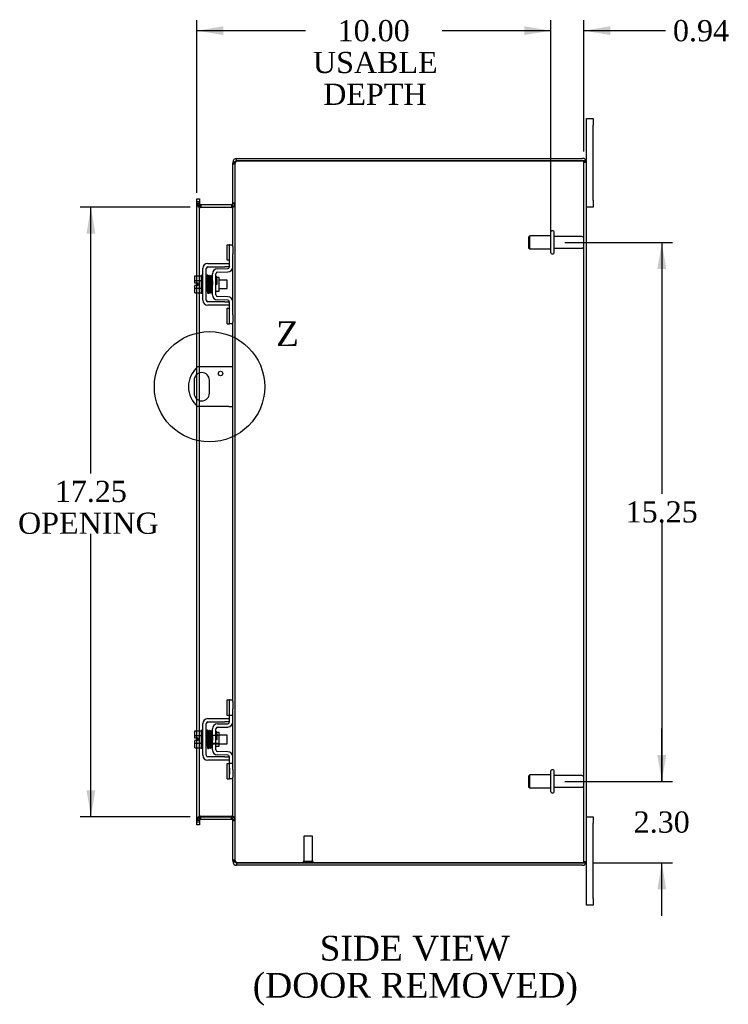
# Model space of a CAD drawing. Header units: inches. Extents: x 4 to 119, y 3 to 79.
# Tile 5 of 8: x 64 to 84, y 25 to 53. Entities that reach past the tile are written whole.
import ezdxf
from ezdxf.enums import TextEntityAlignment as Align
from ezdxf.lldxf.tags import DXFTag

# ---------------------------------------------------------------- set-up
doc = ezdxf.new("R2010")
doc.units = ezdxf.units.IN
doc.header["$MEASUREMENT"] = 0
doc.layers.get('0').update_dxf_attribs({"linetype": 'CONTINUOUS'})
for name, color, linetype in [('COM40153-1', 7, 'CONTINUOUS'), ('COM42667', 7, 'CONTINUOUS'), ('COM42780', 7, 'CONTINUOUS'), ('COM48451', 7, 'CONTINUOUS'), ('DEFAULT', 7, 'CONTINUOUS'), ('FET07710', 7, 'CONTINUOUS'), ('SCC19011', 7, 'CONTINUOUS'), ('SPR20265', 7, 'CONTINUOUS'), ('STD21878', 7, 'CONTINUOUS'), ('STD26094', 7, 'CONTINUOUS'), ('WAF25035', 7, 'CONTINUOUS')]:
    doc.layers.add(name, color=color, linetype=linetype)
doc.styles.add('SEACAD_TIMES_NEW_ROMAN', font='times.ttf')
tags = doc.linetypes.add('CENTER2', pattern=[1.125, 0.75, -0.125, 0.125, -0.125]).pattern_tags.tags
tags[10:11] = [DXFTag(74, 4), DXFTag(75, 0), DXFTag(340, '0'), DXFTag(46, 0.0), DXFTag(50, 0.0), DXFTag(44, 0.0), DXFTag(45, 0.0)]
tags[8:9] = [DXFTag(74, 4), DXFTag(75, 0), DXFTag(340, '0'), DXFTag(46, 0.0), DXFTag(50, 0.0), DXFTag(44, 0.0), DXFTag(45, 0.0)]
tags[6:7] = [DXFTag(74, 4), DXFTag(75, 0), DXFTag(340, '0'), DXFTag(46, 0.0), DXFTag(50, 0.0), DXFTag(44, 0.0), DXFTag(45, 0.0)]
tags[4:5] = [DXFTag(74, 4), DXFTag(75, 0), DXFTag(340, '0'), DXFTag(46, 0.0), DXFTag(50, 0.0), DXFTag(44, 0.0), DXFTag(45, 0.0)]

# ---------------------------------------------------------------- blocks, each defined once
blk = doc.blocks.new('GDIMGGROUP9')
at = {"layer": 'DEFAULT', "linetype": 'Continuous'}
for points in [[(81.798, 32.13), (81.548, 32.13), (81.673, 31.38)], [(81.798, 28.327), (81.673, 29.077), (81.548, 28.327)]]:
    blk.add_hatch(color=136, dxfattribs=at).paths.add_polyline_path(points)
at = {"layer": 'DEFAULT', "color": 136, "linetype": 'Continuous'}
for p, q in [((81.673, 31.38), (81.673, 32.88)), ((78.932, 31.38), (81.973, 31.38)), ((79.733, 29.077), (81.973, 29.077)), ((81.673, 27.577), (81.673, 29.077))]:
    blk.add_line(p, q, dxfattribs=at)
at = {"layer": 'DEFAULT', "color": 136, "linetype": 'Continuous', "style": 'SEACAD_TIMES_NEW_ROMAN'}
blk.add_text('2.30', height=0.6, dxfattribs=at).set_placement((80.877, 30.529), align=Align.TOP_LEFT)
blk = doc.blocks.new('GDIMGGROUP10')
at = {"layer": 'DEFAULT', "linetype": 'Continuous'}
for points in [[(81.798, 45.88), (81.673, 46.63), (81.548, 45.88)], [(81.798, 32.13), (81.548, 32.13), (81.673, 31.38)]]:
    blk.add_hatch(color=136, dxfattribs=at).paths.add_polyline_path(points)
at = {"layer": 'DEFAULT', "color": 136, "linetype": 'Continuous'}
for p, q in [((78.932, 46.63), (81.973, 46.63)), ((81.673, 46.63), (81.673, 39.515)), ((81.673, 38.705), (81.673, 31.38)), ((78.932, 31.38), (81.973, 31.38))]:
    blk.add_line(p, q, dxfattribs=at)
at = {"layer": 'DEFAULT', "color": 136, "linetype": 'Continuous', "style": 'SEACAD_TIMES_NEW_ROMAN'}
blk.add_text('15.25', height=0.6, dxfattribs=at).set_placement((80.65, 39.305), align=Align.TOP_LEFT)
blk = doc.blocks.new('GDIMGGROUP19')
at = {"layer": 'DEFAULT', "linetype": 'Continuous'}
for points in [[(65.407, 46.88), (65.657, 46.88), (65.532, 47.63)], [(65.407, 31.13), (65.532, 30.38), (65.657, 31.13)]]:
    blk.add_hatch(color=136, dxfattribs=at).paths.add_polyline_path(points)
at = {"layer": 'DEFAULT', "color": 136, "linetype": 'Continuous'}
for p, q in [((68.336, 47.63), (65.232, 47.63)), ((65.532, 40.094), (65.532, 47.63)), ((65.532, 30.38), (65.532, 38.384)), ((68.336, 30.38), (65.232, 30.38))]:
    blk.add_line(p, q, dxfattribs=at)
at = {"layer": 'DEFAULT', "color": 136, "linetype": 'Continuous', "style": 'SEACAD_TIMES_NEW_ROMAN'}
for s, p in [('17.25', (64.509, 39.884)), ('OPENING ', (63.471, 38.984))]:
    blk.add_text(s, height=0.6, dxfattribs=at).set_placement(p, align=Align.TOP_LEFT)
blk = doc.blocks.new('GDIMGGROUP23')
at = {"layer": 'DEFAULT', "linetype": 'Continuous'}
for points in [[(69.278, 52.745), (68.528, 52.62), (69.278, 52.495)], [(77.782, 52.745), (77.782, 52.495), (78.532, 52.62)]]:
    blk.add_hatch(color=136, dxfattribs=at).paths.add_polyline_path(points)
at = {"layer": 'DEFAULT', "color": 136, "linetype": 'Continuous'}
for p, q in [((68.528, 48.032), (68.528, 52.92)), ((78.532, 46.93), (78.532, 52.92)), ((68.528, 52.62), (71.6, 52.62)), ((75.461, 52.62), (78.532, 52.62))]:
    blk.add_line(p, q, dxfattribs=at)
at = {"layer": 'DEFAULT', "color": 136, "linetype": 'Continuous', "style": 'SEACAD_TIMES_NEW_ROMAN'}
for s, p in [('10.00', (72.507, 52.92)), ('USABLE', (71.81, 52.02)), ('DEPTH', (72.101, 51.12))]:
    blk.add_text(s, height=0.6, dxfattribs=at).set_placement(p, align=Align.TOP_LEFT)
blk = doc.blocks.new('GDIMGGROUP26')
at = {"layer": 'DEFAULT', "linetype": 'Continuous'}
for points in [[(77.782, 52.745), (77.782, 52.495), (78.532, 52.62)], [(80.219, 52.745), (79.469, 52.62), (80.219, 52.495)]]:
    blk.add_hatch(color=136, dxfattribs=at).paths.add_polyline_path(points)
at = {"layer": 'DEFAULT', "color": 136, "linetype": 'Continuous'}
for p, q in [((78.532, 46.93), (78.532, 52.92)), ((79.469, 49.197), (79.469, 52.92)), ((77.032, 52.62), (78.532, 52.62)), ((79.469, 52.62), (81.478, 52.62)), ((81.478, 52.62), (81.778, 52.62))]:
    blk.add_line(p, q, dxfattribs=at)
at = {"layer": 'DEFAULT', "color": 136, "linetype": 'Continuous', "style": 'SEACAD_TIMES_NEW_ROMAN'}
blk.add_text('0.94', height=0.6, dxfattribs=at).set_placement((81.988, 52.92), align=Align.TOP_LEFT)
blk = doc.blocks.new('SE1')
at = {"color": 136, "linetype": 'Continuous', "style": 'SEACAD_TIMES_NEW_ROMAN'}
blk.add_text('Z', height=0.7, dxfattribs=at).set_placement((70.766, 44.396), align=Align.TOP_LEFT)
blk = doc.blocks.new('SE')
at = {"layer": 'DEFAULT', "color": 7, "linetype": 'CENTER2'}
blk.add_circle((68.885, 42.545), 1.56, dxfattribs=at)
at = {"layer": 'DEFAULT'}
blk.add_blockref('SE1', (0, 0), dxfattribs=at)

msp = doc.modelspace()

# ---------------------------------------------------------------- linework, layer by layer
at = {"layer": 'COM40153-1', "color": 7}
for p, q in [((69.433, 43.108), (68.545, 43.108)), ((69.541, 43.108), (69.433, 43.108)), ((68.448, 42.727), (68.448, 42.364)), ((68.885, 42.364), (68.885, 42.727)), ((69.433, 41.983), (68.545, 41.983)), ((69.433, 41.983), (69.541, 41.983))]:
    msp.add_line(p, q, dxfattribs=at)
msp.add_circle((69.197, 42.921), 0.0625, dxfattribs=at)
for centre, radius, start, end in [((69.041, 42.545), 0.75, 131.4096, 228.5904), ((68.666, 42.727), 0.218, 0, 180), ((68.666, 42.364), 0.218, 180, 0)]:
    msp.add_arc(centre, radius, start, end, dxfattribs=at)
at = {"layer": 'COM42667', "color": 7}
for p, q in [((68.839, 46.032), (69.321, 46.032)), ((69.321, 46.032), (69.446, 46.032)), ((68.696, 44.998), (68.696, 45.889)), ((68.791, 44.998), (68.791, 45.889)), ((68.839, 45.937), (69.321, 45.937)), ((69.446, 45.937), (69.321, 45.937)), ((69.321, 44.95), (68.839, 44.95)), ((69.321, 44.855), (68.839, 44.855)), ((69.321, 44.95), (69.446, 44.95)), ((69.446, 44.855), (69.321, 44.855)), ((68.839, 33.156), (69.321, 33.156)), ((69.321, 33.156), (69.446, 33.156)), ((68.696, 32.122), (68.696, 33.013)), ((68.791, 32.122), (68.791, 33.013)), ((68.839, 33.061), (69.321, 33.061)), ((69.446, 33.061), (69.321, 33.061)), ((69.321, 32.074), (68.839, 32.074)), ((69.321, 32.074), (69.446, 32.074)), ((69.321, 31.979), (68.839, 31.979)), ((69.446, 31.979), (69.321, 31.979))]:
    msp.add_line(p, q, dxfattribs=at)
for centre, radius, start, end in [((68.839, 45.889), 0.143, 90, 180), ((68.839, 45.889), 0.048, 90, 180), ((68.839, 44.998), 0.143, 180, 270), ((68.839, 44.998), 0.048, 180, 270), ((68.839, 33.013), 0.143, 90, 180), ((68.839, 33.013), 0.048, 90, 180), ((68.839, 32.122), 0.143, 180, 270), ((68.839, 32.122), 0.048, 180, 270)]:
    msp.add_arc(centre, radius, start, end, dxfattribs=at)
at = {"layer": 'COM42780', "color": 7}
for p, q in [((69.382, 46.122), (69.382, 46.559)), ((69.382, 46.559), (69.432, 46.559)), ((69.446, 46.559), (69.432, 46.559)), ((69.446, 46.309), (69.446, 46.559)), ((69.446, 46.559), (69.541, 46.559)), ((69.446, 45.936), (69.446, 46.309)), ((69.541, 46.512), (69.541, 46.309)), ((69.541, 45.936), (69.541, 46.309)), ((69.432, 46.122), (69.382, 46.122)), ((69.432, 46.122), (69.446, 46.122)), ((68.969, 45.146), (68.969, 45.74)), ((69.064, 45.146), (69.064, 45.74)), ((69.11, 45.883), (69.399, 45.888)), ((69.111, 45.788), (69.401, 45.793)), ((69.159, 45.638), (69.093, 45.638)), ((69.159, 45.248), (69.159, 45.638)), ((69.064, 45.248), (69.159, 45.248)), ((69.399, 44.998), (69.11, 45.003)), ((69.401, 45.093), (69.111, 45.098)), ((69.446, 44.578), (69.446, 44.95)), ((69.541, 44.578), (69.541, 44.95)), ((69.382, 44.328), (69.382, 44.765)), ((69.382, 44.765), (69.432, 44.765)), ((69.446, 44.765), (69.432, 44.765)), ((69.446, 44.328), (69.446, 44.578)), ((69.541, 44.578), (69.541, 44.375)), ((69.382, 44.328), (69.432, 44.328)), ((69.432, 44.328), (69.446, 44.328)), ((69.541, 44.328), (69.446, 44.328)), ((69.382, 33.246), (69.382, 33.683)), ((69.382, 33.683), (69.432, 33.683)), ((69.446, 33.683), (69.432, 33.683)), ((69.446, 33.433), (69.446, 33.683)), ((69.446, 33.683), (69.541, 33.683)), ((69.446, 33.06), (69.446, 33.433)), ((69.449, 33.246), (69.449, 33.683)), ((69.541, 33.636), (69.541, 33.433)), ((69.541, 33.06), (69.541, 33.433)), ((69.432, 33.246), (69.382, 33.246)), ((69.432, 33.246), (69.446, 33.246)), ((69.541, 33.246), (69.446, 33.246)), ((69.11, 33.007), (69.399, 33.012)), ((69.111, 32.912), (69.401, 32.917)), ((68.969, 32.27), (68.969, 32.864)), ((68.969, 32.692), (69.159, 32.692)), ((69.159, 32.674), (68.969, 32.674)), ((69.064, 32.27), (69.064, 32.864)), ((69.093, 32.762), (69.064, 32.762)), ((69.159, 32.762), (69.093, 32.762)), ((69.159, 32.372), (69.159, 32.762)), ((68.969, 32.461), (69.159, 32.461)), ((68.969, 32.442), (69.159, 32.442)), ((69.064, 32.372), (69.159, 32.372)), ((69.399, 32.122), (69.11, 32.127)), ((69.401, 32.217), (69.111, 32.222)), ((69.446, 31.702), (69.446, 32.074)), ((69.541, 31.702), (69.541, 32.074)), ((69.382, 31.452), (69.382, 31.889)), ((69.382, 31.889), (69.432, 31.889)), ((69.446, 31.889), (69.432, 31.889)), ((69.541, 31.889), (69.446, 31.889)), ((69.449, 31.452), (69.449, 31.889)), ((69.447, 31.757), (69.446, 31.757)), ((69.447, 31.727), (69.446, 31.727)), ((69.446, 31.452), (69.446, 31.702)), ((69.447, 31.648), (69.446, 31.648)), ((69.447, 31.642), (69.446, 31.642)), ((69.447, 31.617), (69.446, 31.617)), ((69.447, 31.584), (69.446, 31.584)), ((69.447, 31.757), (69.447, 31.642)), ((69.447, 31.642), (69.447, 31.617)), ((69.447, 31.617), (69.447, 31.584)), ((69.541, 31.702), (69.541, 31.499)), ((69.382, 31.452), (69.432, 31.452)), ((69.432, 31.452), (69.446, 31.452)), ((69.541, 31.452), (69.446, 31.452))]:
    msp.add_line(p, q, dxfattribs=at)
for centre, radius, start, end in [((69.112, 45.74), 0.143, 91, 180), ((69.112, 45.74), 0.048, 91, 180), ((69.398, 45.936), 0.048, 271, 0), ((69.398, 45.936), 0.143, 271, 0), ((69.112, 45.146), 0.143, 180, 269), ((69.112, 45.146), 0.048, 180, 269), ((69.398, 44.95), 0.048, 0, 89), ((69.398, 44.95), 0.143, 0, 89), ((69.112, 32.864), 0.143, 91, 180), ((69.112, 32.864), 0.048, 91, 180), ((69.398, 33.06), 0.048, 271, 0), ((69.398, 33.06), 0.143, 271, 0), ((69.112, 32.27), 0.143, 180, 269), ((69.112, 32.27), 0.048, 180, 269), ((69.398, 32.074), 0.048, 0, 89), ((69.398, 32.074), 0.143, 0, 89)]:
    msp.add_arc(centre, radius, start, end, dxfattribs=at)
at = {"layer": 'COM48451', "color": 7}
for p, q in [((69.565, 48.897), (69.541, 48.897)), ((69.541, 48.897), (69.541, 48.873)), ((69.541, 48.873), (69.541, 48.872)), ((69.541, 48.873), (69.613, 48.873)), ((69.613, 48.872), (69.541, 48.872)), ((69.541, 46.512), (69.541, 48.872)), ((69.541, 48.855), (69.613, 48.855)), ((69.613, 48.897), (69.565, 48.897)), ((69.613, 48.897), (69.613, 48.873)), ((69.613, 48.873), (69.613, 48.872)), ((69.613, 29.139), (69.613, 48.872)), ((69.649, 48.933), (69.649, 49.005)), ((69.649, 49.005), (79.433, 49.005)), ((69.649, 48.933), (79.433, 48.933)), ((79.433, 48.933), (69.649, 48.933)), ((79.535, 48.933), (79.433, 48.933)), ((79.433, 48.933), (79.535, 48.933)), ((79.469, 29.113), (79.469, 48.897)), ((79.469, 48.897), (79.541, 48.897)), ((79.541, 29.113), (79.541, 48.897)), ((68.528, 47.86), (68.6, 47.86)), ((68.528, 47.784), (68.528, 47.86)), ((68.528, 47.784), (68.528, 47.777)), ((68.528, 47.732), (68.528, 47.777)), ((68.6, 47.777), (68.528, 47.777)), ((68.528, 47.738), (68.6, 47.738)), ((68.528, 45.684), (68.528, 47.732)), ((68.528, 47.72), (68.6, 47.72)), ((68.6, 47.86), (68.6, 47.784)), ((68.6, 47.784), (68.6, 47.777)), ((68.6, 47.777), (68.6, 47.732)), ((68.6, 45.684), (68.6, 47.732)), ((68.636, 47.702), (68.636, 47.63)), ((68.636, 47.702), (69.505, 47.702)), ((69.505, 47.702), (69.505, 47.63)), ((69.613, 47.738), (69.541, 47.738)), ((69.613, 47.72), (69.541, 47.72)), ((68.636, 47.63), (69.505, 47.63)), ((69.505, 47.617), (68.636, 47.617)), ((69.541, 44.95), (69.541, 45.936)), ((68.528, 45.477), (68.528, 45.684)), ((68.528, 45.409), (68.528, 45.477)), ((68.528, 45.202), (68.528, 45.409)), ((68.6, 45.202), (68.6, 45.684)), ((68.528, 43.092), (68.528, 45.202)), ((68.6, 43.108), (68.6, 45.202)), ((69.541, 33.636), (69.541, 44.375)), ((68.528, 42.896), (68.528, 43.092)), ((68.6, 42.935), (68.6, 43.108)), ((68.6, 42.156), (68.6, 42.935)), ((68.528, 42.194), (68.528, 42.896)), ((68.528, 41.998), (68.528, 42.194)), ((68.6, 41.983), (68.6, 42.156)), ((68.528, 32.808), (68.528, 41.998)), ((68.6, 32.808), (68.6, 41.983)), ((69.541, 32.074), (69.541, 33.06)), ((68.528, 32.601), (68.528, 32.808)), ((68.528, 32.533), (68.528, 32.601)), ((68.6, 32.326), (68.6, 32.808)), ((68.528, 32.326), (68.528, 32.533)), ((68.528, 30.279), (68.528, 32.326)), ((68.6, 30.279), (68.6, 32.326)), ((69.541, 29.139), (69.541, 31.499)), ((68.636, 30.394), (69.505, 30.394)), ((68.636, 30.308), (68.636, 30.38)), ((68.636, 30.38), (69.505, 30.38)), ((69.505, 30.308), (69.505, 30.38)), ((68.528, 30.29), (68.6, 30.29)), ((68.528, 30.234), (68.528, 30.279)), ((68.6, 30.272), (68.528, 30.272)), ((68.528, 30.226), (68.528, 30.234)), ((68.528, 30.234), (68.6, 30.234)), ((68.528, 30.15), (68.528, 30.226)), ((68.6, 30.15), (68.528, 30.15)), ((68.6, 30.279), (68.6, 30.234)), ((68.6, 30.226), (68.6, 30.234)), ((68.6, 30.226), (68.6, 30.15)), ((68.636, 30.308), (69.505, 30.308)), ((69.613, 30.29), (69.541, 30.29)), ((69.541, 30.272), (69.613, 30.272)), ((69.541, 29.156), (69.613, 29.156)), ((69.541, 29.139), (69.541, 29.138)), ((69.613, 29.139), (69.541, 29.139)), ((69.541, 29.138), (69.613, 29.138)), ((69.541, 29.138), (69.541, 29.113)), ((69.565, 29.113), (69.541, 29.113)), ((69.613, 29.113), (69.565, 29.113)), ((69.613, 29.139), (69.613, 29.138)), ((69.613, 29.138), (69.613, 29.113)), ((69.649, 29.077), (79.433, 29.077)), ((79.433, 29.077), (69.649, 29.077)), ((69.649, 29.077), (69.649, 29.005)), ((79.433, 29.005), (69.649, 29.005)), ((79.433, 29.077), (79.535, 29.077)), ((79.535, 29.077), (79.433, 29.077)), ((79.469, 29.113), (79.541, 29.113))]:
    msp.add_line(p, q, dxfattribs=at)
for centre, radius, start, end in [((69.649, 48.897), 0.108, 90, 180), ((69.649, 48.897), 0.036, 128.7236, 180), ((69.649, 48.897), 0.036, 90, 128.7236), ((79.433, 48.897), 0.108, 19.4712, 90), ((79.433, 48.897), 0.036, 0, 90), ((79.433, 48.897), 0.108, 0, 19.4712), ((68.636, 47.738), 0.108, 180, 259.6031), ((68.634, 47.723), 0.106, 181.2987, 271.2013), ((68.636, 47.738), 0.036, 180, 270), ((69.505, 47.738), 0.036, 270, 0), ((69.507, 47.723), 0.106, 268.8065, 358.6935), ((69.505, 47.738), 0.108, 280.3994, 0), ((68.636, 47.738), 0.108, 259.6031, 270), ((69.505, 47.738), 0.108, 270, 280.3994), ((68.634, 30.288), 0.106, 88.8065, 178.6935), ((68.636, 30.272), 0.108, 100.3965, 180), ((68.636, 30.272), 0.108, 90, 100.3965), ((69.507, 30.288), 0.106, 1.2987, 91.2013), ((69.505, 30.272), 0.108, 79.6015, 90), ((69.505, 30.272), 0.108, 0, 79.6015), ((68.636, 30.272), 0.036, 90, 180), ((69.505, 30.272), 0.036, 0, 90), ((69.649, 29.113), 0.108, 180, 270), ((69.649, 29.113), 0.036, 180, 231.2764), ((69.649, 29.113), 0.036, 231.2764, 270), ((79.433, 29.113), 0.036, 270, 0), ((79.433, 29.113), 0.108, 270, 340.5288), ((79.433, 29.113), 0.108, 340.5288, 0)]:
    msp.add_arc(centre, radius, start, end, dxfattribs=at)
for centre, major_axis, start_param, end_param in [((79.433, 48.897), (-0.036, 0), 3.141593, 4.712389), ((79.433, 48.897), (-0.108, 0), 3.141593, 3.48143), ((79.433, 29.113), (-0.036, 0), 1.570796, 3.141593), ((79.433, 29.113), (-0.108, 0), 2.801756, 3.141593)]:
    msp.add_ellipse(centre, major_axis=major_axis, ratio=0.997813, start_param=start_param, end_param=end_param, dxfattribs=at)
for points, knots in [([(69.649, 48.933), (69.635, 48.928), (69.621, 48.923), (69.595, 48.913), (69.583, 48.908), (69.563, 48.897), (69.555, 48.892), (69.544, 48.882), (69.541, 48.877), (69.541, 48.872)], [0, 0, 0, 0, 0.25, 0.25, 0.5, 0.5, 0.75, 0.75, 1, 1, 1, 1]), ([(69.649, 48.933), (69.645, 48.928), (69.64, 48.923), (69.631, 48.913), (69.627, 48.908), (69.62, 48.897), (69.618, 48.892), (69.614, 48.882), (69.613, 48.877), (69.613, 48.872)], [0, 0, 0, 0, 0.25, 0.25, 0.5, 0.5, 0.75, 0.75, 1, 1, 1, 1]), ([(68.6, 47.72), (68.6, 47.71), (68.601, 47.7), (68.603, 47.679), (68.605, 47.669), (68.608, 47.654), (68.61, 47.65), (68.613, 47.64), (68.615, 47.636), (68.62, 47.628), (68.623, 47.624), (68.627, 47.62), (68.629, 47.619), (68.633, 47.617), (68.634, 47.617), (68.636, 47.617)], [0, 0, 0, 0, 0.25, 0.25, 0.5, 0.5, 0.625, 0.625, 0.75, 0.75, 0.875, 0.875, 0.9375, 0.9375, 1, 1, 1, 1]), ([(69.505, 47.617), (69.507, 47.617), (69.509, 47.617), (69.512, 47.619), (69.514, 47.62), (69.519, 47.624), (69.522, 47.628), (69.526, 47.636), (69.528, 47.64), (69.532, 47.65), (69.533, 47.654), (69.537, 47.669), (69.538, 47.679), (69.541, 47.7), (69.541, 47.71), (69.541, 47.72)], [0, 0, 0, 0, 0.0625, 0.0625, 0.125, 0.125, 0.25, 0.25, 0.375, 0.375, 0.5, 0.5, 0.75, 0.75, 1, 1, 1, 1]), ([(68.636, 30.394), (68.634, 30.394), (68.633, 30.393), (68.629, 30.392), (68.627, 30.391), (68.623, 30.386), (68.62, 30.383), (68.615, 30.375), (68.613, 30.37), (68.61, 30.361), (68.608, 30.356), (68.605, 30.342), (68.603, 30.332), (68.601, 30.311), (68.6, 30.301), (68.6, 30.29)], [0, 0, 0, 0, 0.0625, 0.0625, 0.125, 0.125, 0.25, 0.25, 0.375, 0.375, 0.5, 0.5, 0.75, 0.75, 1, 1, 1, 1]), ([(69.541, 30.29), (69.541, 30.301), (69.541, 30.311), (69.538, 30.332), (69.537, 30.342), (69.533, 30.356), (69.532, 30.361), (69.528, 30.37), (69.526, 30.375), (69.522, 30.383), (69.519, 30.386), (69.514, 30.391), (69.512, 30.392), (69.509, 30.393), (69.507, 30.394), (69.505, 30.394)], [0, 0, 0, 0, 0.25, 0.25, 0.5, 0.5, 0.625, 0.625, 0.75, 0.75, 0.875, 0.875, 0.9375, 0.9375, 1, 1, 1, 1]), ([(69.541, 29.139), (69.541, 29.134), (69.544, 29.129), (69.555, 29.119), (69.563, 29.113), (69.583, 29.103), (69.595, 29.098), (69.621, 29.088), (69.635, 29.083), (69.649, 29.077)], [0, 0, 0, 0, 0.25, 0.25, 0.5, 0.5, 0.75, 0.75, 1, 1, 1, 1]), ([(69.613, 29.139), (69.613, 29.134), (69.614, 29.129), (69.618, 29.119), (69.62, 29.113), (69.627, 29.103), (69.631, 29.098), (69.64, 29.088), (69.645, 29.083), (69.649, 29.077)], [0, 0, 0, 0, 0.25, 0.25, 0.5, 0.5, 0.75, 0.75, 1, 1, 1, 1])]:
    msp.add_open_spline(points, degree=3, knots=knots, dxfattribs=at)
at = {"layer": 'FET07710', "color": 7}
for p, q in [((79.541, 49.943), (79.541, 50.13)), ((79.541, 50.13), (79.728, 50.13)), ((79.541, 48.897), (79.541, 49.943)), ((79.728, 50.13), (79.728, 49.943)), ((79.728, 47.818), (79.728, 49.943)), ((79.728, 47.818), (79.728, 47.63)), ((79.728, 47.63), (79.541, 47.63)), ((79.541, 30.38), (79.728, 30.38)), ((79.728, 30.38), (79.728, 30.193)), ((79.728, 28.068), (79.728, 30.193)), ((79.541, 28.068), (79.541, 29.113)), ((79.541, 27.88), (79.541, 28.068)), ((79.728, 27.88), (79.541, 27.88)), ((79.728, 28.068), (79.728, 27.88))]:
    msp.add_line(p, q, dxfattribs=at)
at = {"layer": 'SCC19011', "color": 7}
for p, q in [((68.47, 45.684), (68.651, 45.684)), ((68.47, 45.552), (68.47, 45.684)), ((68.47, 45.552), (68.651, 45.552)), ((68.47, 45.477), (68.47, 45.552)), ((68.565, 45.477), (68.47, 45.477)), ((68.47, 45.334), (68.47, 45.409)), ((68.565, 45.409), (68.47, 45.409)), ((68.565, 45.409), (68.565, 45.477)), ((68.814, 45.565), (68.791, 45.565)), ((68.864, 45.565), (68.849, 45.565)), ((68.914, 45.565), (68.899, 45.565)), ((68.963, 45.565), (68.949, 45.565)), ((69.383, 45.565), (69.159, 45.565)), ((69.383, 45.321), (69.383, 45.565)), ((68.47, 45.334), (68.651, 45.334)), ((68.47, 45.202), (68.47, 45.334)), ((68.47, 45.202), (68.651, 45.202)), ((68.791, 45.321), (68.823, 45.321)), ((68.858, 45.321), (68.873, 45.321)), ((68.908, 45.321), (68.923, 45.321)), ((68.958, 45.321), (68.969, 45.321)), ((69.159, 45.321), (69.383, 45.321)), ((68.47, 32.808), (68.651, 32.808)), ((68.47, 32.676), (68.47, 32.808)), ((68.47, 32.676), (68.651, 32.676)), ((68.47, 32.601), (68.47, 32.676)), ((68.565, 32.601), (68.47, 32.601)), ((68.565, 32.533), (68.565, 32.601)), ((68.814, 32.689), (68.791, 32.689)), ((68.864, 32.689), (68.849, 32.689)), ((68.914, 32.689), (68.899, 32.689)), ((68.963, 32.689), (68.949, 32.689)), ((69.383, 32.689), (69.159, 32.689)), ((69.383, 32.445), (69.383, 32.689)), ((68.47, 32.458), (68.47, 32.533)), ((68.565, 32.533), (68.47, 32.533)), ((68.47, 32.458), (68.651, 32.458)), ((68.47, 32.326), (68.47, 32.458)), ((68.47, 32.326), (68.651, 32.326)), ((68.791, 32.445), (68.823, 32.445)), ((68.858, 32.445), (68.873, 32.445)), ((68.908, 32.445), (68.923, 32.445)), ((68.958, 32.445), (68.969, 32.445)), ((69.159, 32.445), (69.383, 32.445))]:
    msp.add_line(p, q, dxfattribs=at)
at = {"layer": 'SPR20265', "color": 7}
for p, q in [((69.068, 45.443), (69.103, 45.443)), ((69.068, 32.567), (69.103, 32.567))]:
    msp.add_line(p, q, dxfattribs=at)
for centre, radius, start, end in [((73.772, 45.264), 4.985, 175.1825, 176.5376), ((68.923, 45.668), 0.0181, 0.2962, 180.6354), ((73.741, 45.266), 4.919, 179.5796, 179.9446), ((73.772, 32.388), 4.985, 175.1825, 176.5376), ((68.923, 32.792), 0.0181, 0.2962, 180.6354), ((73.741, 32.39), 4.919, 179.5796, 179.9446)]:
    msp.add_arc(centre, radius, start, end, dxfattribs=at)
for centre in [(68.805, 45.271), (68.805, 32.395)]:
    msp.add_ellipse(centre, major_axis=(-0.0175, 0), ratio=0.707107, start_param=0.666946, end_param=5.616239, dxfattribs=at)
for points, knots in [([(68.84, 45.684), (68.84, 45.685), (68.84, 45.686), (68.84, 45.689), (68.839, 45.692), (68.837, 45.695), (68.835, 45.697), (68.832, 45.699), (68.829, 45.7), (68.825, 45.702), (68.818, 45.701), (68.811, 45.697), (68.805, 45.689), (68.805, 45.683), (68.804, 45.679)], [0, 0, 0, 0, 0.03948, 0.078027, 0.11705, 0.157795, 0.20119, 0.247813, 0.297965, 0.351797, 0.472995, 0.624898, 0.803476, 1, 1, 1, 1]), ([(68.893, 45.668), (68.892, 45.674), (68.891, 45.681), (68.884, 45.689), (68.879, 45.692), (68.874, 45.693), (68.871, 45.693), (68.867, 45.692), (68.863, 45.69), (68.86, 45.687), (68.858, 45.684), (68.857, 45.68), (68.857, 45.677), (68.856, 45.675)], [0, 0, 0, 0, 0.337377, 0.476585, 0.593946, 0.643993, 0.690857, 0.738213, 0.787078, 0.837877, 0.890521, 0.944659, 1, 1, 1, 1]), ([(68.806, 45.68), (68.806, 45.681), (68.808, 45.679), (68.81, 45.66), (68.812, 45.626), (68.813, 45.585), (68.815, 45.543), (68.816, 45.505), (68.817, 45.472), (68.818, 45.445), (68.819, 45.419), (68.82, 45.389), (68.821, 45.354), (68.823, 45.314), (68.825, 45.274), (68.826, 45.237), (68.829, 45.21), (68.83, 45.206), (68.831, 45.205)], [0.0402294, 0.0402294, 0.0402294, 0.0402294, 0.0962651, 0.1836152, 0.2619538, 0.3312786, 0.3915016, 0.442594, 0.4845239, 0.5172899, 0.5463931, 0.5841023, 0.6308517, 0.6866387, 0.7514677, 0.8253147, 0.9081399, 0.9951321, 0.9951321, 0.9951321, 0.9951321]), ([(68.866, 45.209), (68.865, 45.21), (68.864, 45.213), (68.861, 45.239), (68.859, 45.275), (68.858, 45.315), (68.856, 45.354), (68.855, 45.389), (68.854, 45.419), (68.853, 45.445), (68.852, 45.472), (68.851, 45.505), (68.85, 45.544), (68.848, 45.586), (68.846, 45.628), (68.844, 45.664), (68.842, 45.685), (68.841, 45.686), (68.84, 45.686)], [0.007956, 0.007956, 0.007956, 0.007956, 0.0902869, 0.171964, 0.2449933, 0.3092617, 0.364675, 0.4111808, 0.4487353, 0.4777397, 0.5104186, 0.5522907, 0.6034131, 0.6638342, 0.7336337, 0.8128446, 0.9016052, 0.9648764, 0.9648764, 0.9648764, 0.9648764]), ([(68.855, 45.679), (68.854, 45.676), (68.853, 45.663), (68.851, 45.631), (68.849, 45.601), (68.848, 45.585), (68.848, 45.583)], [0.0981827, 0.0981827, 0.0981827, 0.0981827, 0.1867929, 0.2658332, 0.3354212, 0.34433, 0.34433, 0.34433, 0.34433]), ([(68.857, 45.671), (68.858, 45.663), (68.86, 45.65), (68.862, 45.601), (68.865, 45.535), (68.868, 45.458), (68.871, 45.376), (68.873, 45.301), (68.876, 45.242), (68.878, 45.225), (68.879, 45.217)], [0, 0, 0, 0, 0.114486, 0.231947, 0.352472, 0.475982, 0.602512, 0.732024, 0.864532, 1, 1, 1, 1]), ([(68.914, 45.219), (68.913, 45.225), (68.912, 45.238), (68.909, 45.285), (68.907, 45.349), (68.904, 45.426), (68.901, 45.508), (68.898, 45.584), (68.895, 45.646), (68.893, 45.663), (68.892, 45.673)], [0, 0, 0, 0, 0.112935, 0.229308, 0.349042, 0.472285, 0.598918, 0.729117, 0.862747, 1, 1, 1, 1]), ([(68.906, 45.67), (68.905, 45.668), (68.903, 45.664), (68.901, 45.635), (68.9, 45.604), (68.899, 45.584), (68.898, 45.578)], [0, 0, 0, 0, 0.0920689, 0.1750905, 0.2491163, 0.2787764, 0.2787764, 0.2787764, 0.2787764]), ([(68.906, 45.667), (68.907, 45.665), (68.908, 45.662), (68.91, 45.635), (68.912, 45.601), (68.914, 45.554), (68.916, 45.499), (68.918, 45.439), (68.921, 45.377), (68.923, 45.319), (68.925, 45.271), (68.927, 45.238), (68.93, 45.22), (68.931, 45.219), (68.931, 45.219)], [0.0030153, 0.0030153, 0.0030153, 0.0030153, 0.0911168, 0.1734244, 0.2469059, 0.3115047, 0.4137106, 0.4808253, 0.5545336, 0.6652124, 0.7347799, 0.8137322, 0.9021481, 0.9589659, 0.9589659, 0.9589659, 0.9589659]), ([(68.965, 45.227), (68.965, 45.226), (68.964, 45.227), (68.962, 45.243), (68.96, 45.274), (68.958, 45.32), (68.956, 45.377), (68.953, 45.439), (68.951, 45.499), (68.949, 45.554), (68.947, 45.602), (68.945, 45.637), (68.943, 45.665), (68.941, 45.669), (68.941, 45.67)], [0.04806, 0.04806, 0.04806, 0.04806, 0.0950174, 0.1815834, 0.2594443, 0.3284541, 0.4389593, 0.5129458, 0.5804713, 0.6835524, 0.7488804, 0.8233727, 0.9070568, 1, 1, 1, 1]), ([(68.969, 45.678), (68.968, 45.677), (68.964, 45.676), (68.955, 45.667), (68.954, 45.656), (68.951, 45.628), (68.949, 45.598), (68.949, 45.577), (68.948, 45.574)], [0.5123447, 0.5123447, 0.5123447, 0.5123447, 0.5177994, 0.525151, 0.5633792, 0.6073205, 0.6548363, 0.6646728, 0.6646728, 0.6646728, 0.6646728]), ([(68.959, 45.647), (68.959, 45.647), (68.959, 45.646), (68.96, 45.635), (68.961, 45.611), (68.964, 45.561), (68.966, 45.501), (68.968, 45.45), (68.969, 45.425), (68.969, 45.416)], [0.5349665, 0.5349665, 0.5349665, 0.5349665, 0.5439036, 0.5644155, 0.6082886, 0.6560238, 0.7153998, 0.7518561, 0.772357, 0.772357, 0.772357, 0.772357]), ([(69.091, 45.645), (69.091, 45.647), (69.091, 45.649), (69.089, 45.653), (69.087, 45.657), (69.084, 45.66), (69.08, 45.661), (69.075, 45.663), (69.07, 45.663), (69.066, 45.661), (69.064, 45.66)], [0, 0, 0, 0, 0.0589773, 0.1211115, 0.1849679, 0.2490189, 0.31194, 0.3728411, 0.4898099, 0.5959107, 0.5959107, 0.5959107, 0.5959107]), ([(69.064, 45.54), (69.065, 45.535), (69.065, 45.517), (69.067, 45.484), (69.068, 45.458), (69.068, 45.443)], [0.6945275, 0.6945275, 0.6945275, 0.6945275, 0.7496304, 0.874808, 1, 1, 1, 1]), ([(69.103, 45.443), (69.103, 45.459), (69.102, 45.484), (69.1, 45.525), (69.098, 45.562), (69.097, 45.594), (69.095, 45.619), (69.093, 45.637), (69.092, 45.647), (69.091, 45.648), (69.09, 45.648)], [0, 0, 0, 0, 0.1236932, 0.2477957, 0.3722334, 0.4970307, 0.6222178, 0.7477992, 0.8737106, 0.9604174, 0.9604174, 0.9604174, 0.9604174]), ([(68.83, 45.207), (68.83, 45.205), (68.831, 45.203), (68.832, 45.198), (68.835, 45.195), (68.839, 45.191), (68.845, 45.189), (68.852, 45.189), (68.858, 45.191), (68.863, 45.196), (68.866, 45.202), (68.866, 45.206), (68.867, 45.208)], [0, 0, 0, 0, 0.065589, 0.134096, 0.204, 0.273642, 0.405923, 0.527776, 0.652215, 0.775569, 0.89228, 1, 1, 1, 1]), ([(68.866, 45.205), (68.867, 45.208), (68.868, 45.213), (68.87, 45.244), (68.872, 45.277), (68.873, 45.299), (68.873, 45.306)], [0, 0, 0, 0, 0.0928591, 0.1764944, 0.2509703, 0.283562, 0.283562, 0.283562, 0.283562]), ([(68.879, 45.221), (68.879, 45.215), (68.88, 45.209), (68.887, 45.201), (68.893, 45.198), (68.898, 45.197), (68.901, 45.197), (68.905, 45.198), (68.908, 45.2), (68.911, 45.203), (68.914, 45.207), (68.915, 45.211), (68.915, 45.213), (68.915, 45.215)], [0, 0, 0, 0, 0.324319, 0.462115, 0.581304, 0.633213, 0.682431, 0.732423, 0.783847, 0.836789, 0.89085, 0.94542, 1, 1, 1, 1]), ([(68.916, 45.213), (68.917, 45.216), (68.919, 45.229), (68.921, 45.262), (68.922, 45.292), (68.923, 45.308), (68.923, 45.311)], [0.0989373, 0.0989373, 0.0989373, 0.0989373, 0.1880575, 0.2674974, 0.3374282, 0.3488368, 0.3488368, 0.3488368, 0.3488368]), ([(68.931, 45.222), (68.931, 45.221), (68.931, 45.22), (68.932, 45.217), (68.933, 45.214), (68.934, 45.212), (68.937, 45.209), (68.939, 45.207), (68.942, 45.206), (68.947, 45.205), (68.953, 45.205), (68.96, 45.21), (68.966, 45.218), (68.967, 45.224), (68.968, 45.228)], [0, 0, 0, 0, 0.039675, 0.078069, 0.116606, 0.156607, 0.199119, 0.244855, 0.294249, 0.347558, 0.468612, 0.621309, 0.801496, 1, 1, 1, 1]), ([(69.066, 45.235), (69.068, 45.239), (69.068, 45.243), (69.068, 45.248), (69.068, 45.248)], [0.54441451, 0.54441451, 0.54441451, 0.54441451, 0.56768827, 0.56919724, 0.56919724, 0.56919724, 0.56919724]), ([(68.84, 32.808), (68.84, 32.809), (68.84, 32.81), (68.84, 32.813), (68.839, 32.816), (68.837, 32.819), (68.835, 32.821), (68.832, 32.823), (68.829, 32.824), (68.825, 32.826), (68.818, 32.825), (68.811, 32.821), (68.805, 32.813), (68.805, 32.807), (68.804, 32.803)], [0, 0, 0, 0, 0.03948, 0.078027, 0.11705, 0.157795, 0.20119, 0.247813, 0.297965, 0.351797, 0.472995, 0.624898, 0.803476, 1, 1, 1, 1]), ([(68.806, 32.804), (68.806, 32.805), (68.808, 32.803), (68.81, 32.784), (68.812, 32.75), (68.813, 32.709), (68.815, 32.667), (68.816, 32.629), (68.817, 32.596), (68.818, 32.569), (68.819, 32.543), (68.82, 32.513), (68.821, 32.478), (68.823, 32.438), (68.825, 32.398), (68.826, 32.361), (68.829, 32.334), (68.83, 32.33), (68.831, 32.329)], [0.0402294, 0.0402294, 0.0402294, 0.0402294, 0.0962651, 0.1836152, 0.2619538, 0.3312786, 0.3915016, 0.442594, 0.4845239, 0.5172899, 0.5463931, 0.5841023, 0.6308517, 0.6866387, 0.7514677, 0.8253147, 0.9081399, 0.9951321, 0.9951321, 0.9951321, 0.9951321]), ([(68.866, 32.333), (68.865, 32.334), (68.864, 32.337), (68.861, 32.363), (68.859, 32.399), (68.858, 32.439), (68.856, 32.478), (68.855, 32.513), (68.854, 32.543), (68.853, 32.569), (68.852, 32.596), (68.851, 32.629), (68.85, 32.668), (68.848, 32.71), (68.846, 32.752), (68.844, 32.788), (68.842, 32.809), (68.841, 32.81), (68.84, 32.81)], [0.007956, 0.007956, 0.007956, 0.007956, 0.0902869, 0.171964, 0.2449933, 0.3092617, 0.364675, 0.4111808, 0.4487353, 0.4777397, 0.5104186, 0.5522907, 0.6034131, 0.6638342, 0.7336337, 0.8128446, 0.9016052, 0.9648764, 0.9648764, 0.9648764, 0.9648764]), ([(68.855, 32.803), (68.854, 32.8), (68.853, 32.787), (68.851, 32.755), (68.849, 32.725), (68.848, 32.709), (68.848, 32.707)], [0.0981827, 0.0981827, 0.0981827, 0.0981827, 0.1867929, 0.2658332, 0.3354212, 0.34433, 0.34433, 0.34433, 0.34433]), ([(68.893, 32.792), (68.892, 32.798), (68.891, 32.805), (68.884, 32.813), (68.879, 32.816), (68.874, 32.817), (68.871, 32.817), (68.867, 32.816), (68.863, 32.814), (68.86, 32.811), (68.858, 32.808), (68.857, 32.804), (68.857, 32.801), (68.856, 32.799)], [0, 0, 0, 0, 0.337377, 0.476585, 0.593946, 0.643993, 0.690857, 0.738213, 0.787078, 0.837877, 0.890521, 0.944659, 1, 1, 1, 1]), ([(68.857, 32.795), (68.858, 32.787), (68.86, 32.774), (68.862, 32.725), (68.865, 32.659), (68.868, 32.582), (68.871, 32.5), (68.873, 32.425), (68.876, 32.366), (68.878, 32.349), (68.879, 32.341)], [0, 0, 0, 0, 0.114486, 0.231947, 0.352472, 0.475982, 0.602512, 0.732024, 0.864532, 1, 1, 1, 1]), ([(68.914, 32.343), (68.913, 32.349), (68.912, 32.362), (68.909, 32.409), (68.907, 32.473), (68.904, 32.55), (68.901, 32.632), (68.898, 32.708), (68.895, 32.77), (68.893, 32.787), (68.892, 32.797)], [0, 0, 0, 0, 0.112935, 0.229308, 0.349042, 0.472285, 0.598918, 0.729117, 0.862747, 1, 1, 1, 1]), ([(68.906, 32.794), (68.905, 32.792), (68.903, 32.788), (68.901, 32.759), (68.9, 32.728), (68.899, 32.708), (68.898, 32.702)], [0, 0, 0, 0, 0.0920689, 0.1750905, 0.2491163, 0.2787764, 0.2787764, 0.2787764, 0.2787764]), ([(68.906, 32.791), (68.907, 32.789), (68.908, 32.786), (68.91, 32.759), (68.912, 32.725), (68.914, 32.678), (68.916, 32.623), (68.918, 32.563), (68.921, 32.501), (68.923, 32.443), (68.925, 32.395), (68.927, 32.362), (68.93, 32.344), (68.931, 32.343), (68.931, 32.343)], [0.0030153, 0.0030153, 0.0030153, 0.0030153, 0.0911168, 0.1734244, 0.2469059, 0.3115047, 0.4137106, 0.4808253, 0.5545336, 0.6652124, 0.7347799, 0.8137322, 0.9021481, 0.9589659, 0.9589659, 0.9589659, 0.9589659]), ([(68.965, 32.351), (68.965, 32.35), (68.964, 32.351), (68.962, 32.367), (68.96, 32.398), (68.958, 32.444), (68.956, 32.501), (68.953, 32.563), (68.951, 32.623), (68.949, 32.678), (68.947, 32.726), (68.945, 32.761), (68.943, 32.789), (68.941, 32.793), (68.941, 32.794)], [0.04806, 0.04806, 0.04806, 0.04806, 0.0950174, 0.1815834, 0.2594443, 0.3284541, 0.4389593, 0.5129458, 0.5804713, 0.6835524, 0.7488804, 0.8233727, 0.9070568, 1, 1, 1, 1]), ([(68.969, 32.802), (68.968, 32.801), (68.964, 32.8), (68.955, 32.791), (68.954, 32.78), (68.951, 32.752), (68.949, 32.722), (68.949, 32.701), (68.948, 32.698)], [0.5123447, 0.5123447, 0.5123447, 0.5123447, 0.5177994, 0.525151, 0.5633792, 0.6073205, 0.6548363, 0.6646728, 0.6646728, 0.6646728, 0.6646728]), ([(68.959, 32.771), (68.959, 32.771), (68.959, 32.77), (68.96, 32.759), (68.961, 32.735), (68.964, 32.685), (68.966, 32.625), (68.968, 32.574), (68.969, 32.549), (68.969, 32.54)], [0.5349665, 0.5349665, 0.5349665, 0.5349665, 0.5439036, 0.5644155, 0.6082886, 0.6560238, 0.7153998, 0.7518561, 0.772357, 0.772357, 0.772357, 0.772357]), ([(69.091, 32.769), (69.091, 32.771), (69.091, 32.773), (69.089, 32.777), (69.087, 32.781), (69.084, 32.784), (69.08, 32.785), (69.075, 32.787), (69.07, 32.787), (69.066, 32.785), (69.064, 32.784)], [0, 0, 0, 0, 0.0589773, 0.1211115, 0.1849679, 0.2490189, 0.31194, 0.3728411, 0.4898099, 0.5959107, 0.5959107, 0.5959107, 0.5959107]), ([(69.064, 32.664), (69.065, 32.659), (69.065, 32.641), (69.067, 32.608), (69.068, 32.582), (69.068, 32.567)], [0.6947964, 0.6947964, 0.6947964, 0.6947964, 0.7496304, 0.874808, 1, 1, 1, 1]), ([(69.103, 32.567), (69.103, 32.583), (69.102, 32.608), (69.1, 32.649), (69.098, 32.686), (69.097, 32.718), (69.095, 32.743), (69.093, 32.761), (69.092, 32.771), (69.091, 32.772), (69.09, 32.772)], [0, 0, 0, 0, 0.1236932, 0.2477957, 0.3722334, 0.4970307, 0.6222178, 0.7477992, 0.8737106, 0.9604174, 0.9604174, 0.9604174, 0.9604174]), ([(68.83, 32.331), (68.83, 32.329), (68.831, 32.327), (68.832, 32.322), (68.835, 32.319), (68.839, 32.315), (68.845, 32.313), (68.852, 32.313), (68.858, 32.315), (68.863, 32.32), (68.866, 32.326), (68.866, 32.33), (68.867, 32.332)], [0, 0, 0, 0, 0.065589, 0.134096, 0.204, 0.273642, 0.405923, 0.527776, 0.652215, 0.775569, 0.89228, 1, 1, 1, 1]), ([(68.866, 32.329), (68.867, 32.332), (68.868, 32.337), (68.87, 32.368), (68.872, 32.401), (68.873, 32.423), (68.873, 32.43)], [0, 0, 0, 0, 0.0928591, 0.1764944, 0.2509703, 0.283562, 0.283562, 0.283562, 0.283562]), ([(68.879, 32.345), (68.879, 32.339), (68.88, 32.333), (68.887, 32.325), (68.893, 32.322), (68.898, 32.321), (68.901, 32.321), (68.905, 32.322), (68.908, 32.324), (68.911, 32.327), (68.914, 32.331), (68.915, 32.335), (68.915, 32.337), (68.915, 32.339)], [0, 0, 0, 0, 0.324319, 0.462115, 0.581304, 0.633213, 0.682431, 0.732423, 0.783847, 0.836789, 0.89085, 0.94542, 1, 1, 1, 1]), ([(68.916, 32.337), (68.917, 32.34), (68.919, 32.353), (68.921, 32.386), (68.922, 32.416), (68.923, 32.432), (68.923, 32.435)], [0.0989373, 0.0989373, 0.0989373, 0.0989373, 0.1880575, 0.2674974, 0.3374282, 0.3488368, 0.3488368, 0.3488368, 0.3488368]), ([(68.931, 32.346), (68.931, 32.345), (68.931, 32.344), (68.932, 32.341), (68.933, 32.338), (68.934, 32.336), (68.937, 32.333), (68.939, 32.331), (68.942, 32.33), (68.947, 32.329), (68.953, 32.329), (68.96, 32.334), (68.966, 32.342), (68.967, 32.348), (68.968, 32.352)], [0, 0, 0, 0, 0.039675, 0.078069, 0.116606, 0.156607, 0.199119, 0.244855, 0.294249, 0.347558, 0.468612, 0.621309, 0.801496, 1, 1, 1, 1])]:
    msp.add_open_spline(points, degree=3, knots=knots, dxfattribs=at)
for points in [[(68.967, 45.224), (68.968, 45.23), (68.969, 45.235), (68.969, 45.243)], [(68.967, 32.348), (68.968, 32.354), (68.969, 32.359), (68.969, 32.367)], [(69.066, 32.359), (69.068, 32.363), (69.068, 32.367), (69.068, 32.371)]]:
    msp.add_open_spline(points, degree=3, dxfattribs=at)
at = {"layer": 'STD21878', "color": 7}
for p, q in [((71.798, 29.827), (71.548, 29.827)), ((71.548, 29.827), (71.548, 29.109)), ((71.798, 29.109), (71.798, 29.827)), ((71.814, 29.109), (71.533, 29.109)), ((71.533, 29.109), (71.533, 29.077)), ((71.533, 29.077), (71.533, 29.077)), ((71.814, 29.077), (71.814, 29.109)), ((71.814, 29.077), (71.814, 29.077))]:
    msp.add_line(p, q, dxfattribs=at)
at = {"layer": 'STD26094', "color": 7}
for p, q in [((77.945, 46.818), (77.907, 46.78)), ((77.945, 46.443), (77.945, 46.818)), ((78.532, 46.818), (77.945, 46.818)), ((78.532, 46.335), (78.532, 46.925)), ((78.602, 46.955), (78.562, 46.955)), ((78.632, 46.335), (78.632, 46.925)), ((77.907, 46.78), (77.907, 46.48)), ((79.409, 46.795), (78.632, 46.795)), ((77.907, 46.48), (77.945, 46.443)), ((77.945, 46.443), (78.532, 46.443)), ((78.562, 46.305), (78.602, 46.305)), ((78.632, 46.465), (79.409, 46.465)), ((77.945, 31.568), (77.907, 31.53)), ((77.907, 31.53), (77.907, 31.23)), ((77.945, 31.193), (77.945, 31.568)), ((78.532, 31.568), (77.945, 31.568)), ((78.532, 31.085), (78.532, 31.675)), ((78.602, 31.705), (78.562, 31.705)), ((78.632, 31.085), (78.632, 31.675)), ((79.409, 31.545), (78.632, 31.545)), ((77.907, 31.23), (77.945, 31.193)), ((78.632, 31.215), (79.409, 31.215)), ((77.945, 31.193), (78.532, 31.193)), ((78.562, 31.055), (78.602, 31.055))]:
    msp.add_line(p, q, dxfattribs=at)
for centre, radius, start, end in [((78.562, 46.925), 0.03, 90, 180), ((78.602, 46.925), 0.03, 0, 90), ((79.409, 46.735), 0.06, 0, 90), ((79.409, 46.525), 0.06, 270, 0), ((78.562, 46.335), 0.03, 180, 270), ((78.602, 46.335), 0.03, 270, 0), ((78.562, 31.675), 0.03, 90, 180), ((78.602, 31.675), 0.03, 0, 90), ((79.409, 31.485), 0.06, 0, 90), ((79.409, 31.275), 0.06, 270, 0), ((78.562, 31.085), 0.03, 180, 270), ((78.602, 31.085), 0.03, 270, 0)]:
    msp.add_arc(centre, radius, start, end, dxfattribs=at)
at = {"layer": 'WAF25035', "color": 7}
for p, q in [((68.651, 45.693), (68.651, 45.193)), ((68.696, 45.693), (68.651, 45.693)), ((68.651, 45.193), (68.696, 45.193)), ((68.651, 32.817), (68.651, 32.317)), ((68.696, 32.817), (68.651, 32.817)), ((68.651, 32.317), (68.696, 32.317))]:
    msp.add_line(p, q, dxfattribs=at)

# ---------------------------------------------------------------- block references
at = {"layer": 'DEFAULT', "color": 7}
for name in ['GDIMGGROUP23', 'GDIMGGROUP26', 'GDIMGGROUP19', 'GDIMGGROUP10', 'SE', 'GDIMGGROUP9']:
    msp.add_blockref(name, (0, 0), dxfattribs=at)

# ---------------------------------------------------------------- texts
at = {"layer": 'DEFAULT', "color": 7, "style": 'SEACAD_TIMES_NEW_ROMAN'}
for s, p in [('SIDE VIEW', (71.999, 27.01)), ('(DOOR REMOVED)', (70.108, 25.96))]:
    msp.add_text(s, height=0.7, dxfattribs=at).set_placement(p, align=Align.TOP_LEFT)

doc.saveas('drawing.dxf')
